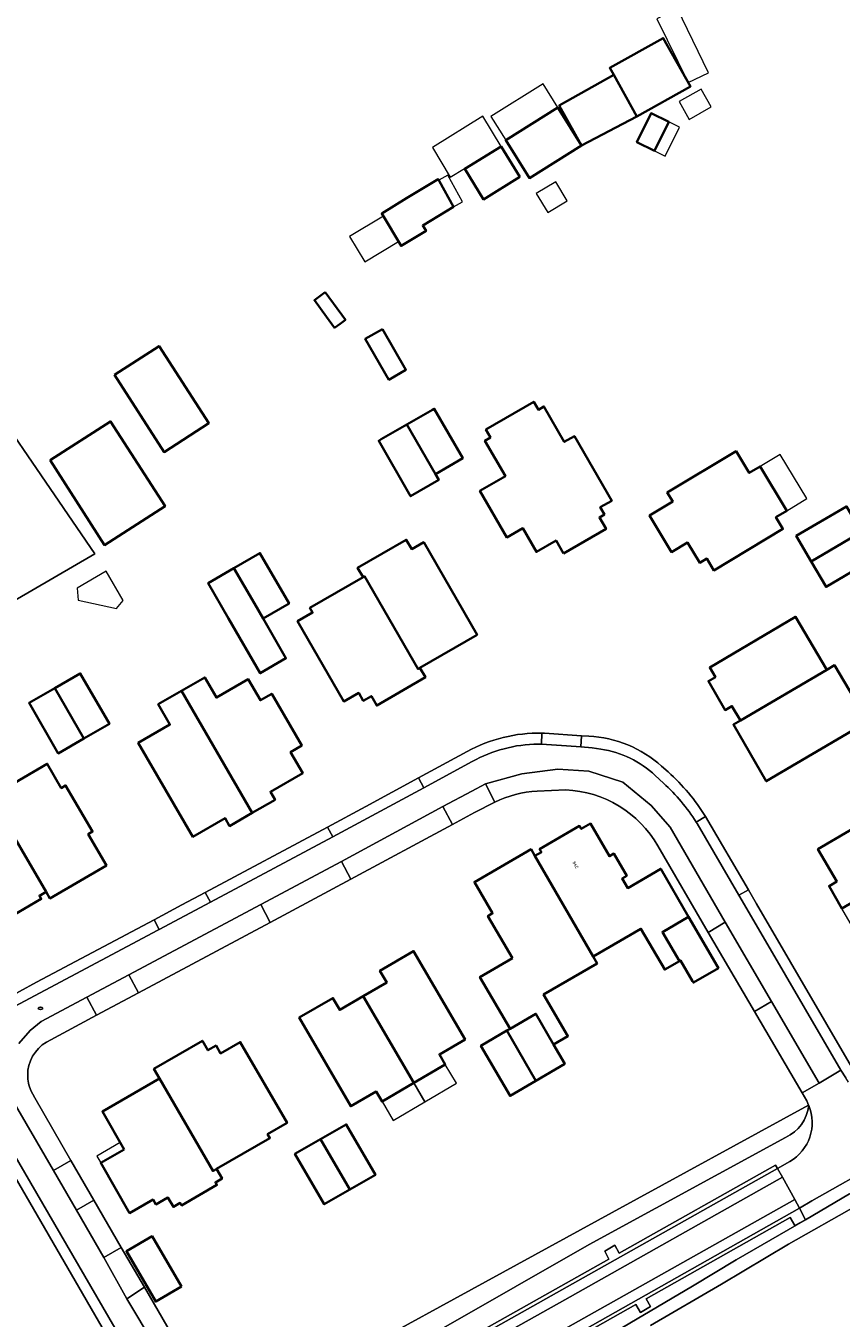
# Model space of a CAD drawing. Extents: x 147051 to 149075, y 463071 to 465537.
# Tile 63 of 229: x 148149 to 148239, y 463563 to 463705. Entities that reach past the tile are written whole.
import ezdxf
from ezdxf.enums import TextEntityAlignment as Align

# ---------------------------------------------------------------- set-up
doc = ezdxf.new("R2010")
doc.units = 0
doc.header["$LTSCALE"] = 0.5
doc.layers.get('0').update_dxf_attribs({"linetype": 'CONTINUOUS'})
for name, color, linetype, lineweight in [('B-PV-GR-GRAS-GV', 252, 'CONTINUOUS', 13), ('B-PV-GR-GROENVOORZIENING-GV', 252, 'CONTINUOUS', 18), ('B-PV-IE-MEUBILAIR-S', 252, 'CONTINUOUS', 25), ('B-PV-OG-BEBOUWING-GV', 6, 'CONTINUOUS', 35), ('B-PV-OG-BEBOUWING_LUIFEL-GV', 6, 'CONTINUOUS', 18), ('B-PV-OG-TERREIN_ERF-GV', 252, 'CONTINUOUS', 18), ('B-PV-VH-GESLOTENVERHARDING_ASFALT-GV', 252, 'CONTINUOUS', 18), ('B-PV-VH-OPENVERHARDING_BETONSTRAATSTEEN-GV', 252, 'CONTINUOUS', 18), ('B-PV-VH-OPENVERHARDING_TEGEL-GV', 252, 'CONTINUOUS', 18), ('N-PV-OG-BEBOUWING-GV', 6, 'CONTINUOUS', 25), ('N-PV-OG-BEBOUWING-T18', 10, 'CONTINUOUS', 18)]:
    doc.layers.add(name, color=color, linetype=linetype, lineweight=lineweight)
doc.styles.add('NLCS-ISO-M200-T18', font='NLCS-ISO.ttf', dxfattribs={"height": 0.36})

# ---------------------------------------------------------------- blocks, each defined once
blk = doc.blocks.new('SIE-MEUBILAIR_PUT-SO')
blk.add_ellipse((0, 0), major_axis=(1.25, 0), ratio=0.54)

msp = doc.modelspace()

# ---------------------------------------------------------------- linework, layer by layer
at = {"layer": 'B-PV-GR-GRAS-GV', "flags": 128}
for points in [[(148116.062, 463659.316), (148132.401, 463632.748), (148156.888, 463646.964), (148140.571, 463670.778), (148135.805, 463667.247), (148132.195, 463672.904), (148123.208, 463667.194), (148124.815, 463664.665), (148123.28, 463663.689)], [(148139.591, 463532.549), (148136.133, 463539.275), (148161.491, 463553.25), (148162.298, 463553.695), (148145.492, 463582.657), (148139.406, 463579.085), (148139.636, 463578.712), (148114.449, 463563.758), (148130.149, 463533.205), (148132.509, 463528.613), (148133.882, 463529.367), (148134.132, 463529.547), (148134.316, 463529.795)]]:
    msp.add_lwpolyline(points, close=True, dxfattribs=at)
at = {"layer": 'B-PV-GR-GROENVOORZIENING-GV', "flags": 128}
for points in [[(148251.397, 463584.279), (148236.011, 463575.608), (148234.657, 463574.799), (148235.297, 463573.497), (148240.156, 463576.363), (148241.556, 463577.291), (148245.107, 463579.147), (148259.587, 463586.895), (148262.745, 463588.627), (148261.767, 463589.674), (148253.988, 463585.268), (148254.52, 463584.373), (148253.432, 463583.831), (148252.754, 463585.055)], [(148234.123, 463572.883), (148233.62, 463573.763), (148217.724, 463564.805), (148218.207, 463563.939), (148217.091, 463563.293), (148216.589, 463564.171), (148204.227, 463557.177), (148204.354, 463555.283), (148222.851, 463566.21), (148227.677, 463569.118), (148235.297, 463573.497)]]:
    msp.add_lwpolyline(points, close=True, dxfattribs=at)
at = {"layer": 'B-PV-GR-GROENVOORZIENING-GV'}
for points in [[(148235.673, 463586.131, -0.2634815), (148233.113, 463582.6)], [(148233.588, 463579.949, 0.3763749), (148235.673, 463586.131)]]:
    msp.add_lwpolyline(points, format="xyb", dxfattribs=at)
at = {"layer": 'B-PV-GR-GROENVOORZIENING-GV', "flags": 128}
for points in [[(148233.113, 463582.6), (148211.435, 463570.782)], [(148214.769, 463569.835), (148231.999, 463579.56)], [(148231.999, 463579.56), (148232.224, 463579.189)], [(148232.224, 463579.189), (148233.588, 463579.949)], [(148211.435, 463570.782), (148186.704, 463556.641)], [(148213.157, 463570.072), (148214.266, 463570.71)], [(148214.266, 463570.71), (148214.769, 463569.835)], [(148196.31, 463559.442), (148213.633, 463569.182)], [(148213.633, 463569.182), (148213.157, 463570.072)]]:
    msp.add_lwpolyline(points, dxfattribs=at)
at = {"layer": 'B-PV-OG-BEBOUWING-GV', "flags": 128}
for points in [[(148216.717, 463695.174), (148222.614, 463698.471), (148219.618, 463703.829), (148213.721, 463700.532), (148214.152, 463699.763)], [(148208.129, 463696.396), (148210.601, 463691.975), (148216.717, 463695.174), (148214.152, 463699.763)], [(148207.988, 463696.157), (148202.234, 463692.565), (148204.844, 463688.382), (148210.599, 463691.974)], [(148218.651, 463691.383), (148220.221, 463694.584), (148218.278, 463695.537), (148216.708, 463692.337)], [(148203.813, 463688.514), (148201.723, 463691.888), (148197.711, 463689.403), (148199.801, 463686.03)], [(148196.492, 463685.224), (148194.902, 463688.092), (148194.852, 463688.175), (148194.803, 463688.258), (148191.295, 463686.157), (148188.57, 463684.469), (148190.697, 463680.918), (148193.447, 463682.564), (148193.078, 463683.179)], [(148182.334, 463675.8), (148181.129, 463674.916), (148182.482, 463673.072), (148183.353, 463671.884), (148183.956, 463672.326), (148184.559, 463672.768)], [(148188.629, 463671.739), (148186.745, 463670.647), (148189.348, 463666.155), (148191.232, 463667.247)], [(148159.068, 463666.704), (148164.544, 463658.182), (148169.476, 463661.351), (148164, 463669.873)], [(148208.626, 463647.001), (148213.304, 463649.698), (148212.57, 463650.972), (148213.133, 463651.296), (148212.673, 463652.093), (148213.93, 463652.817), (148209.819, 463659.947), (148208.702, 463659.303), (148206.454, 463663.202), (148205.839, 463662.847), (148205.335, 463663.722), (148200.047, 463660.656), (148200.554, 463659.782), (148199.949, 463659.431), (148202.212, 463655.528), (148199.4, 463653.897), (148202.376, 463648.765), (148204.115, 463649.774), (148205.631, 463647.161), (148207.803, 463648.42)], [(148194.15, 463662.849), (148191.325, 463661.222), (148194.48, 463655.747), (148197.5, 463657.487), (148194.345, 463662.962)], [(148151.975, 463657.273), (148157.986, 463647.917), (148164.653, 463652.201), (148158.642, 463661.557)], [(148191.325, 463661.222), (148188.501, 463659.594), (148188.223, 463659.434), (148191.75, 463653.312), (148194.853, 463655.1), (148194.48, 463655.747)], [(148230.313, 463656.593), (148229.107, 463655.869), (148227.663, 463658.271), (148220.062, 463653.701), (148220.658, 463652.71), (148218.119, 463651.183), (148220.529, 463647.149), (148222.297, 463648.196), (148223.648, 463645.975), (148224.417, 463646.438), (148225.209, 463645.121), (148232.827, 463649.701), (148232.051, 463650.992), (148233.248, 463651.712)], [(148241.485, 463649.378), (148239.837, 463652.183), (148234.293, 463648.926), (148235.941, 463646.121)], [(148235.941, 463646.121), (148237.589, 463643.315), (148243.133, 463646.572), (148241.485, 463649.378)], [(148192.774, 463634.366), (148199.077, 463638.024), (148193.187, 463648.236), (148191.864, 463647.473), (148191.265, 463648.51), (148185.902, 463645.417), (148186.501, 463644.379), (148186.666, 463644.474), (148192.568, 463634.247)], [(148174.508, 463641.478), (148175.467, 463639.815), (148178.334, 463641.469), (148175.126, 463647.03), (148172.259, 463645.376)], [(148175.467, 463639.815), (148174.508, 463641.478), (148172.259, 463645.376), (148169.415, 463643.736), (148171.664, 463639.837), (148175.149, 463633.795), (148177.993, 463635.436)], [(148192.568, 463634.247), (148186.666, 463644.474), (148186.501, 463644.379), (148180.628, 463640.99), (148180.927, 463640.472), (148179.266, 463639.513), (148184.366, 463630.674), (148186.018, 463631.627), (148186.522, 463630.753), (148187.413, 463631.267), (148188.012, 463630.229), (148193.374, 463633.338), (148192.774, 463634.366)], [(148237.671, 463634.163), (148234.226, 463640.013), (148224.748, 463634.431), (148225.369, 463633.358), (148224.61, 463632.919), (148226.446, 463629.721), (148227.203, 463630.16), (148228.127, 463628.565)], [(148155.685, 463626.575), (148158.509, 463628.2), (148155.301, 463633.773), (148152.477, 463632.148)], [(148174.276, 463618.392), (148176.787, 463619.846), (148176.286, 463620.712), (148179.844, 463622.77), (148178.5, 463625.089), (148179.737, 463625.806), (148176.417, 463631.533), (148175.18, 463630.815), (148173.837, 463633.132), (148170.325, 463631.096), (148169.026, 463633.336), (148166.465, 463631.852)], [(148228.127, 463628.565), (148227.365, 463628.125), (148230.978, 463621.877), (148242.194, 463628.45), (148238.53, 463634.671), (148237.671, 463634.163)], [(148152.477, 463632.148), (148149.653, 463630.522), (148152.861, 463624.949), (148155.685, 463626.575)], [(148166.465, 463631.852), (148163.904, 463630.367), (148165.198, 463628.135), (148161.703, 463626.109), (148167.725, 463615.759), (148171.273, 463617.811), (148171.764, 463616.938), (148174.276, 463618.392)], [(148151.524, 463609.676), (148151.952, 463608.952), (148158.18, 463612.59), (148156.181, 463616.052), (148156.654, 463616.325), (148153.688, 463621.415), (148153.209, 463621.129), (148151.653, 463623.81), (148145.394, 463620.177), (148145.817, 463619.449)], [(148145.817, 463619.449), (148139.678, 463615.879), (148145.39, 463606.086), (148146.403, 463606.677), (148146.6, 463606.339), (148150.999, 463608.905), (148150.797, 463609.252), (148151.524, 463609.676)], [(148251.655, 463615.015), (148250.201, 463617.523), (148249.122, 463616.898), (148247.061, 463620.438), (148236.686, 463614.386), (148238.753, 463610.836), (148237.906, 463610.319), (148239.336, 463607.85)], [(148205.464, 463613.643), (148211.891, 463602.537), (148217.163, 463605.62), (148219.792, 463601.107), (148221.398, 463602.043), (148219.522, 463605.253), (148222.411, 463606.942), (148219.336, 463612.221), (148215.708, 463610.105), (148215.092, 463611.162), (148215.584, 463611.449), (148214.16, 463613.894), (148213.676, 463613.613), (148211.582, 463617.207), (148210.579, 463616.623), (148210.388, 463616.951), (148205.981, 463614.384), (148206.173, 463614.055)], [(148202.977, 463602.379), (148199.389, 463600.288), (148202.728, 463594.585), (148205.568, 463596.23), (148207.518, 463592.863), (148209.092, 463593.772), (148206.42, 463598.357), (148212.321, 463601.795), (148211.891, 463602.537), (148205.464, 463613.643), (148205.031, 463614.386), (148198.793, 463610.751), (148200.792, 463607.321), (148200.273, 463607.018)], [(148221.398, 463602.043), (148221.52, 463602.114), (148222.854, 463599.823), (148222.944, 463599.668), (148225.709, 463601.279), (148225.62, 463601.431), (148222.411, 463606.942), (148219.522, 463605.253)], [(148186.526, 463598.18), (148192.086, 463588.606), (148195.576, 463590.653), (148194.932, 463591.76), (148197.759, 463593.404), (148192.075, 463603.147), (148188.36, 463600.986), (148189.119, 463599.693)], [(148186.526, 463598.18), (148183.932, 463596.666), (148183.174, 463597.97), (148179.457, 463595.808), (148185.143, 463586.031), (148187.952, 463587.665), (148188.596, 463586.559), (148192.086, 463588.606)], [(148202.368, 463594.377), (148205.56, 463588.847), (148208.759, 463590.72), (148207.518, 463592.863), (148205.568, 463596.23), (148202.728, 463594.585)], [(148202.368, 463594.377), (148199.503, 463592.718), (148202.711, 463587.179), (148205.56, 463588.847)], [(148170.335, 463579.12), (148176.218, 463582.531), (148175.967, 463582.964), (148178.112, 463584.208), (148172.95, 463593.108), (148170.786, 463591.867), (148170.287, 463592.724), (148169.389, 463592.213), (148168.782, 463593.256), (148163.427, 463590.159), (148164.028, 463589.1), (148169.945, 463578.894)], [(148160.148, 463581.277), (148157.554, 463579.783), (148160.736, 463574.256), (148163.332, 463575.751), (148163.646, 463575.205), (148164.97, 463575.973), (148165.572, 463574.935), (148166.325, 463575.371), (148166.48, 463575.103), (148170.373, 463577.361), (148170.212, 463577.638), (148170.947, 463578.064), (148170.335, 463579.12), (148169.945, 463578.894), (148164.028, 463589.1), (148157.743, 463585.451)], [(148185.035, 463576.849), (148187.861, 463578.474), (148184.641, 463584.039), (148181.815, 463582.414)], [(148181.815, 463582.414), (148178.989, 463580.788), (148182.209, 463575.223), (148185.035, 463576.849)], [(148166.463, 463566.157), (148163.225, 463571.712), (148160.382, 463570.048), (148163.62, 463564.493)]]:
    msp.add_lwpolyline(points, close=True, dxfattribs=at)
at = {"layer": 'B-PV-OG-BEBOUWING_LUIFEL-GV', "flags": 128}
for points in [[(148224.618, 463699.988), (148221.147, 463707.137), (148218.927, 463705.966), (148222.35, 463698.942)], [(148202.234, 463692.565), (148207.988, 463696.157), (148206.355, 463698.774), (148200.6, 463695.183)], [(148221.361, 463696.826), (148222.486, 463694.847), (148224.916, 463696.229), (148223.791, 463698.208)], [(148197.711, 463689.403), (148201.723, 463691.888), (148199.708, 463695.229), (148194.146, 463691.778), (148196.118, 463688.508), (148197.682, 463689.451)], [(148219.831, 463690.804), (148221.401, 463694.005), (148220.221, 463694.584), (148218.651, 463691.383)], [(148194.852, 463688.175), (148194.902, 463688.092), (148196.492, 463685.224), (148197.486, 463685.777), (148195.844, 463688.727)], [(148207.764, 463687.972), (148205.614, 463686.679), (148206.873, 463684.585), (148209.023, 463685.877)], [(148185.019, 463681.943), (148186.691, 463679.152), (148190.418, 463681.384), (148188.746, 463684.175)], [(148230.313, 463656.593), (148233.248, 463651.712), (148235.467, 463653.046), (148232.532, 463657.927)], [(148154.942, 463643.162), (148155.076, 463641.86), (148159.284, 463640.926), (148160.022, 463641.793), (148158.168, 463645.03)], [(148193.308, 463586.522), (148196.798, 463588.569), (148195.576, 463590.653), (148192.086, 463588.606)], [(148188.596, 463586.559), (148189.818, 463584.475), (148193.308, 463586.522), (148192.086, 463588.606)], [(148159.712, 463582.034), (148157.118, 463580.54), (148157.554, 463579.783), (148160.148, 463581.277)]]:
    msp.add_lwpolyline(points, close=True, dxfattribs=at)
at = {"layer": 'B-PV-OG-TERREIN_ERF-GV', "flags": 128}
for points in [[(148216.717, 463695.174), (148210.601, 463691.975), (148208.129, 463696.396), (148214.152, 463699.763), (148213.721, 463700.532), (148219.618, 463703.829), (148222.614, 463698.471)], [(148207.988, 463696.157), (148210.599, 463691.974), (148204.844, 463688.382), (148202.234, 463692.565)], [(148218.651, 463691.383), (148216.708, 463692.337), (148218.278, 463695.537), (148220.221, 463694.584)], [(148203.813, 463688.514), (148199.801, 463686.03), (148197.711, 463689.403), (148201.723, 463691.888)], [(148196.492, 463685.224), (148193.078, 463683.179), (148193.447, 463682.564), (148190.697, 463680.918), (148188.57, 463684.469), (148191.295, 463686.157), (148194.803, 463688.258), (148194.852, 463688.175), (148194.902, 463688.092)], [(148184.559, 463672.768), (148183.956, 463672.326), (148183.353, 463671.884), (148182.482, 463673.072), (148181.129, 463674.916), (148182.334, 463675.8)], [(148111.164, 463662.34), (148120.625, 463668.071), (148123.28, 463663.689), (148124.815, 463664.665), (148123.208, 463667.194), (148132.195, 463672.904), (148135.805, 463667.247), (148140.571, 463670.778), (148156.888, 463646.964), (148132.401, 463632.748), (148116.062, 463659.316), (148113.819, 463657.957)], [(148188.629, 463671.739), (148191.232, 463667.247), (148189.348, 463666.155), (148186.745, 463670.647)], [(148159.068, 463666.704), (148164, 463669.873), (148169.476, 463661.351), (148164.544, 463658.182)], [(148208.626, 463647.001), (148207.803, 463648.42), (148205.631, 463647.161), (148204.115, 463649.774), (148202.376, 463648.765), (148199.4, 463653.897), (148202.212, 463655.528), (148199.949, 463659.431), (148200.554, 463659.782), (148200.047, 463660.656), (148205.335, 463663.722), (148205.839, 463662.847), (148206.454, 463663.202), (148208.702, 463659.303), (148209.819, 463659.947), (148213.93, 463652.817), (148212.673, 463652.093), (148213.133, 463651.296), (148212.57, 463650.972), (148213.304, 463649.698)], [(148194.48, 463655.747), (148194.853, 463655.1), (148191.75, 463653.312), (148188.223, 463659.434), (148188.501, 463659.594), (148191.325, 463661.222), (148194.15, 463662.849), (148194.345, 463662.962), (148197.5, 463657.487)], [(148151.975, 463657.273), (148158.642, 463661.557), (148164.653, 463652.201), (148157.986, 463647.917)], [(148233.248, 463651.712), (148232.051, 463650.992), (148232.827, 463649.701), (148225.209, 463645.121), (148224.417, 463646.438), (148223.648, 463645.975), (148222.297, 463648.196), (148220.529, 463647.149), (148218.119, 463651.183), (148220.658, 463652.71), (148220.062, 463653.701), (148227.663, 463658.271), (148229.107, 463655.869), (148230.313, 463656.593)], [(148235.941, 463646.121), (148234.293, 463648.926), (148239.837, 463652.183), (148241.485, 463649.378), (148243.133, 463646.572), (148237.589, 463643.315)], [(148192.774, 463634.366), (148193.374, 463633.338), (148188.012, 463630.229), (148187.413, 463631.267), (148186.522, 463630.753), (148186.018, 463631.627), (148184.366, 463630.674), (148179.266, 463639.513), (148180.927, 463640.472), (148180.628, 463640.99), (148186.501, 463644.379), (148185.902, 463645.417), (148191.265, 463648.51), (148191.864, 463647.473), (148193.187, 463648.236), (148199.077, 463638.024)], [(148172.259, 463645.376), (148175.126, 463647.03), (148178.334, 463641.469), (148175.467, 463639.815), (148177.993, 463635.436), (148175.149, 463633.795), (148171.664, 463639.837), (148169.415, 463643.736)], [(148228.127, 463628.565), (148227.203, 463630.16), (148226.446, 463629.721), (148224.61, 463632.919), (148225.369, 463633.358), (148224.748, 463634.431), (148234.226, 463640.013), (148237.671, 463634.163), (148238.53, 463634.671), (148242.194, 463628.45), (148230.978, 463621.877), (148227.365, 463628.125)], [(148155.685, 463626.575), (148152.861, 463624.949), (148149.653, 463630.522), (148152.477, 463632.148), (148155.301, 463633.773), (148158.509, 463628.2)], [(148174.276, 463618.392), (148171.764, 463616.938), (148171.273, 463617.811), (148167.725, 463615.759), (148161.703, 463626.109), (148165.198, 463628.135), (148163.904, 463630.367), (148166.465, 463631.852), (148169.026, 463633.336), (148170.325, 463631.096), (148173.837, 463633.132), (148175.18, 463630.815), (148176.417, 463631.533), (148179.737, 463625.806), (148178.5, 463625.089), (148179.844, 463622.77), (148176.286, 463620.712), (148176.787, 463619.846)], [(148151.524, 463609.676), (148150.797, 463609.252), (148150.999, 463608.905), (148146.6, 463606.339), (148146.403, 463606.677), (148145.39, 463606.086), (148139.678, 463615.879), (148145.817, 463619.449), (148145.394, 463620.177), (148151.653, 463623.81), (148153.209, 463621.129), (148153.688, 463621.415), (148156.654, 463616.325), (148156.181, 463616.052), (148158.18, 463612.59), (148151.952, 463608.952)], [(148239.336, 463607.85), (148237.906, 463610.319), (148238.753, 463610.836), (148236.686, 463614.386), (148247.061, 463620.438), (148249.122, 463616.898), (148250.201, 463617.523), (148251.655, 463615.015), (148253.108, 463612.507), (148252.029, 463611.881), (148254.085, 463608.332), (148250.89, 463606.481), (148252.111, 463604.374), (148245.824, 463600.732), (148244.599, 463602.848), (148243.692, 463602.323), (148241.631, 463605.88), (148240.767, 463605.38)], [(148202.977, 463602.379), (148200.273, 463607.018), (148200.792, 463607.321), (148198.793, 463610.751), (148205.031, 463614.386), (148205.464, 463613.643), (148206.173, 463614.055), (148205.981, 463614.384), (148210.388, 463616.951), (148210.579, 463616.623), (148211.582, 463617.207), (148213.676, 463613.613), (148214.16, 463613.894), (148215.584, 463611.449), (148215.092, 463611.162), (148215.708, 463610.105), (148219.336, 463612.221), (148222.411, 463606.942), (148225.62, 463601.431), (148225.709, 463601.279), (148222.944, 463599.668), (148222.854, 463599.823), (148221.52, 463602.114), (148221.398, 463602.043), (148219.792, 463601.107), (148217.163, 463605.62), (148211.891, 463602.537), (148212.321, 463601.795), (148206.42, 463598.357), (148209.092, 463593.772), (148207.518, 463592.863), (148208.759, 463590.72), (148205.56, 463588.847), (148202.711, 463587.179), (148199.503, 463592.718), (148202.368, 463594.377), (148202.728, 463594.585), (148199.389, 463600.288)], [(148192.086, 463588.606), (148188.596, 463586.559), (148187.952, 463587.665), (148185.143, 463586.031), (148179.457, 463595.808), (148183.174, 463597.97), (148183.932, 463596.666), (148186.526, 463598.18), (148189.119, 463599.693), (148188.36, 463600.986), (148192.075, 463603.147), (148197.759, 463593.404), (148194.932, 463591.76), (148195.576, 463590.653)], [(148160.736, 463574.256), (148157.554, 463579.783), (148160.148, 463581.277), (148157.743, 463585.451), (148164.028, 463589.1), (148163.427, 463590.159), (148168.782, 463593.256), (148169.389, 463592.213), (148170.287, 463592.724), (148170.786, 463591.867), (148172.95, 463593.108), (148178.112, 463584.208), (148175.967, 463582.964), (148176.218, 463582.531), (148170.335, 463579.12), (148170.947, 463578.064), (148170.212, 463577.638), (148170.373, 463577.361), (148166.48, 463575.103), (148166.325, 463575.371), (148165.572, 463574.935), (148164.97, 463575.973), (148163.646, 463575.205), (148163.332, 463575.751)], [(148185.035, 463576.849), (148182.209, 463575.223), (148178.989, 463580.788), (148181.815, 463582.414), (148184.641, 463584.039), (148187.861, 463578.474)], [(148166.463, 463566.157), (148163.62, 463564.493), (148160.382, 463570.048), (148163.225, 463571.712)]]:
    msp.add_lwpolyline(points, close=True, dxfattribs=at)
at = {"layer": 'B-PV-OG-TERREIN_ERF-GV'}
for points in [[(148197.98, 463625.148, -0.1312822), (148206.23, 463627.187)], [(148211.401, 463626.84, -0.1754461), (148219.439, 463623.526)], [(148220.159, 463622.906, -0.0706548), (148224.291, 463617.98)], [(148205.724, 463620.792, 0.0985803), (148201.036, 463619.56)], [(148219.029, 463614.745, 0.2573184), (148208.862, 463620.927)], [(148151.559, 463593.115, 0.2622172), (148149.496, 463589.45)], [(148149.496, 463589.45, 0.100575), (148149.836, 463587.78)], [(148233.113, 463582.6, 0.2634815), (148235.673, 463586.131)]]:
    msp.add_lwpolyline(points, format="xyb", dxfattribs=at)
at = {"layer": 'B-PV-OG-TERREIN_ERF-GV', "flags": 128}
for points in [[(148206.23, 463627.187), (148206.501, 463627.18), (148210.607, 463626.895), (148211.401, 463626.84)], [(148146.723, 463597.654), (148150.463, 463599.721), (148163.439, 463606.611), (148166.522, 463608.248), (148169.086, 463609.619), (148182.568, 463616.828), (148186.818, 463619.1), (148192.609, 463622.238), (148197.98, 463625.148)], [(148219.439, 463623.526), (148220.159, 463622.906)], [(148208.862, 463620.927), (148205.724, 463620.792)], [(148201.036, 463619.56), (148198.804, 463618.433), (148196.364, 463617.11), (148185.163, 463611.075), (148176.263, 463606.309), (148161.74, 463598.561), (148157.092, 463596.084), (148151.559, 463593.115)], [(148224.291, 463617.98), (148229.01, 463609.913), (148229.924, 463608.347), (148241.413, 463588.615)], [(148169.875, 463553.103), (148172.453, 463551.589), (148213.976, 463574.307), (148235.656, 463586.169), (148235.445, 463586.624), (148234.936, 463587.504), (148229.67, 463596.502), (148224.589, 463605.216), (148219.029, 463614.745)], [(148149.836, 463587.78), (148150.271, 463586.976), (148154.264, 463580.057), (148156.808, 463575.683), (148159.826, 463570.467), (148162.374, 463566.091), (148165.387, 463560.858), (148167.922, 463556.472), (148169.875, 463553.103)], [(148235.673, 463586.131), (148235.656, 463586.169), (148213.976, 463574.307), (148172.453, 463551.589), (148169.875, 463553.103)], [(148174.343, 463550.174), (148186.704, 463556.641), (148211.435, 463570.782), (148233.113, 463582.6)], [(148240.958, 463575.112), (148233.431, 463570.825), (148226.029, 463566.413), (148218.202, 463561.85)]]:
    msp.add_lwpolyline(points, dxfattribs=at)
at = {"layer": 'B-PV-VH-GESLOTENVERHARDING_ASFALT-GV', "flags": 128}
for points in [[(148180.805, 463549.022), (148208.775, 463564.707), (148232.768, 463578.208), (148232.224, 463579.189), (148180.274, 463549.939)], [(148217.668, 463566.505), (148234.118, 463575.771), (148232.768, 463578.208), (148208.775, 463564.707), (148180.805, 463549.022), (148182.216, 463546.582)], [(148182.216, 463546.582), (148182.831, 463545.52), (148199.442, 463554.905), (148204.199, 463557.592), (148234.657, 463574.799), (148234.118, 463575.771), (148217.668, 463566.505)]]:
    msp.add_lwpolyline(points, close=True, dxfattribs=at)
at = {"layer": 'B-PV-VH-OPENVERHARDING_BETONSTRAATSTEEN-GV'}
for points in [[(148205.797, 463625.981, 0.1233927), (148198.55, 463624.051)], [(148218.734, 463622.502, 0.1504109), (148212.729, 463625.431)], [(148201.036, 463619.56, -0.0985803), (148205.724, 463620.792)], [(148208.862, 463620.927, -0.2573184), (148219.029, 463614.745)], [(148223.253, 463617.375, 0.0661067), (148219.654, 463621.657)], [(148149.496, 463589.45, -0.2622172), (148151.559, 463593.115)], [(148149.836, 463587.78, -0.100575), (148149.496, 463589.45)], [(148235.673, 463586.131, -0.3763749), (148233.588, 463579.949)]]:
    msp.add_lwpolyline(points, format="xyb", dxfattribs=at)
at = {"layer": 'B-PV-VH-OPENVERHARDING_BETONSTRAATSTEEN-GV', "flags": 128}
for points in [[(148206.172, 463625.959), (148205.797, 463625.981)], [(148208.95, 463625.797), (148206.172, 463625.959)], [(148210.537, 463625.668), (148208.95, 463625.797)], [(148211.759, 463625.569), (148210.537, 463625.668)], [(148212.729, 463625.431), (148211.759, 463625.569)], [(148198.55, 463624.051), (148193.19, 463621.16)], [(148204.005, 463622.708), (148199.995, 463621.58)], [(148199.995, 463621.58), (148204.005, 463622.708)], [(148208.003, 463623.221), (148204.005, 463622.708)], [(148204.005, 463622.708), (148208.003, 463623.221)], [(148211.411, 463623.003), (148208.003, 463623.221)], [(148208.003, 463623.221), (148211.411, 463623.003)], [(148215.169, 463621.779), (148211.411, 463623.003)], [(148211.411, 463623.003), (148215.169, 463621.779)], [(148219.654, 463621.657), (148218.734, 463622.502)], [(148193.19, 463621.16), (148183.152, 463615.745)], [(148195.314, 463619.096), (148198.495, 463620.794)], [(148198.495, 463620.794), (148199.995, 463621.58)], [(148199.995, 463621.58), (148201.036, 463619.56)], [(148205.724, 463620.792), (148208.862, 463620.927)], [(148218.272, 463619.2), (148215.169, 463621.779)], [(148215.169, 463621.779), (148218.272, 463619.2)], [(148184.105, 463613.046), (148195.314, 463619.096)], [(148220.369, 463616.796), (148218.272, 463619.2)], [(148218.272, 463619.2), (148220.369, 463616.796)], [(148226.458, 463606.337), (148220.369, 463616.796)], [(148220.369, 463616.796), (148226.458, 463606.337)], [(148223.343, 463617.233), (148223.253, 463617.375)], [(148227.964, 463609.303), (148223.343, 463617.233)], [(148183.152, 463615.745), (148180.469, 463614.297)], [(148180.469, 463614.297), (148169.655, 463608.548)], [(148219.029, 463614.745), (148224.589, 463605.216)], [(148175.214, 463608.268), (148184.105, 463613.046)], [(148231.14, 463603.854), (148227.964, 463609.303)], [(148160.673, 463600.535), (148175.214, 463608.268)], [(148169.655, 463608.548), (148164.005, 463605.545)], [(148224.589, 463605.216), (148226.458, 463606.337)], [(148226.458, 463606.337), (148231.554, 463597.599)], [(148163.867, 463605.472), (148148.042, 463597.044)], [(148164.005, 463605.545), (148163.867, 463605.472)], [(148239.226, 463590.01), (148231.14, 463603.854)], [(148156.025, 463598.065), (148160.673, 463600.535)], [(148156.025, 463598.065), (148150.973, 463595.38)], [(148150.973, 463595.38), (148156.025, 463598.065)], [(148157.092, 463596.084), (148156.025, 463598.065)], [(148231.554, 463597.599), (148236.811, 463588.599)], [(148150.973, 463595.38), (148149.78, 463594.398)], [(148149.78, 463594.398), (148150.973, 463595.38)], [(148151.559, 463593.115), (148157.092, 463596.084)], [(148149.78, 463594.398), (148148.513, 463592.969)], [(148148.513, 463592.969), (148149.78, 463594.398)], [(148233.588, 463579.949), (148232.224, 463579.189), (148232.768, 463578.208), (148234.118, 463575.771), (148234.657, 463574.799), (148236.011, 463575.608), (148251.397, 463584.279), (148252.754, 463585.055), (148252.236, 463585.964), (148250.838, 463588.416), (148250.267, 463589.418), (148248.9, 463588.618), (148246.546, 463587.296)], [(148240.064, 463588.708), (148239.746, 463589.169), (148239.226, 463590.01), (148236.811, 463588.599), (148234.936, 463587.504), (148235.445, 463586.624), (148235.656, 463586.169), (148235.673, 463586.131)], [(148236.811, 463588.599), (148239.226, 463590.01)], [(148150.271, 463586.976), (148149.836, 463587.78)], [(148147.5, 463587.309), (148152.352, 463578.94)], [(148152.352, 463578.94), (148147.5, 463587.309)], [(148154.264, 463580.057), (148150.271, 463586.976)], [(148146.54, 463583.272), (148166.402, 463549.056)], [(148152.352, 463578.94), (148154.264, 463580.057)], [(148154.885, 463574.563), (148152.352, 463578.94)], [(148157.912, 463569.357), (148154.885, 463574.563)], [(148160.446, 463564.811), (148157.912, 463569.357)], [(148163.459, 463559.771), (148160.446, 463564.811)]]:
    msp.add_lwpolyline(points, dxfattribs=at)
for points in [[(148199.995, 463621.58), (148198.495, 463620.794), (148195.314, 463619.096), (148196.364, 463617.11), (148198.804, 463618.433), (148201.036, 463619.56)], [(148195.314, 463619.096), (148184.105, 463613.046), (148185.163, 463611.075), (148196.364, 463617.11)], [(148184.105, 463613.046), (148175.214, 463608.268), (148176.263, 463606.309), (148185.163, 463611.075)], [(148160.673, 463600.535), (148161.74, 463598.561), (148176.263, 463606.309), (148175.214, 463608.268)], [(148226.458, 463606.337), (148224.589, 463605.216), (148229.67, 463596.502), (148231.554, 463597.599)], [(148160.673, 463600.535), (148156.025, 463598.065), (148157.092, 463596.084), (148161.74, 463598.561)], [(148231.554, 463597.599), (148229.67, 463596.502), (148234.936, 463587.504), (148236.811, 463588.599)], [(148156.808, 463575.683), (148154.264, 463580.057), (148152.352, 463578.94), (148154.885, 463574.563)], [(148232.224, 463579.189), (148231.999, 463579.56), (148214.769, 463569.835), (148214.266, 463570.71), (148213.157, 463570.072), (148213.633, 463569.182), (148196.31, 463559.442), (148195.769, 463560.425), (148194.649, 463559.775), (148195.178, 463558.812), (148181.254, 463550.968), (148180.764, 463551.821), (148179.639, 463551.198), (148180.274, 463549.939)], [(148159.826, 463570.467), (148156.808, 463575.683), (148154.885, 463574.563), (148157.912, 463569.357)], [(148183.522, 463544.313), (148184.65, 463544.984), (148184.165, 463545.852), (148198.367, 463553.867), (148198.895, 463553.001), (148199.999, 463553.65), (148199.523, 463554.536), (148199.733, 463554.649), (148204.227, 463557.177), (148216.589, 463564.171), (148217.091, 463563.293), (148218.207, 463563.939), (148217.724, 463564.805), (148233.62, 463573.763), (148234.123, 463572.883), (148235.297, 463573.497), (148234.657, 463574.799), (148204.199, 463557.592), (148199.442, 463554.905), (148182.831, 463545.52)], [(148162.374, 463566.091), (148159.826, 463570.467), (148157.912, 463569.357), (148160.446, 463564.811)], [(148160.446, 463564.811), (148163.459, 463559.771), (148165.387, 463560.858), (148162.374, 463566.091)]]:
    msp.add_lwpolyline(points, close=True, dxfattribs=at)
at = {"layer": 'B-PV-VH-OPENVERHARDING_TEGEL-GV'}
for points in [[(148206.23, 463627.187, 0.1312822), (148197.98, 463625.148)], [(148219.439, 463623.526, 0.1754461), (148211.401, 463626.84)], [(148198.55, 463624.051, -0.1233927), (148205.797, 463625.981)], [(148212.729, 463625.431, -0.1504109), (148218.734, 463622.502)], [(148224.291, 463617.98, 0.0706548), (148220.159, 463622.906)], [(148219.654, 463621.657, -0.0661067), (148223.253, 463617.375)]]:
    msp.add_lwpolyline(points, format="xyb", dxfattribs=at)
at = {"layer": 'B-PV-VH-OPENVERHARDING_TEGEL-GV', "flags": 128}
for points in [[(148206.501, 463627.18), (148206.23, 463627.187), (148206.172, 463625.959), (148208.95, 463625.797), (148210.537, 463625.668), (148210.607, 463626.895)], [(148183.152, 463615.745), (148193.19, 463621.16), (148192.609, 463622.238), (148186.818, 463619.1), (148182.568, 463616.828)], [(148223.253, 463617.375), (148223.343, 463617.233), (148227.964, 463609.303), (148229.01, 463609.913), (148224.291, 463617.98)], [(148180.469, 463614.297), (148183.152, 463615.745), (148182.568, 463616.828), (148169.086, 463609.619), (148169.655, 463608.548)], [(148164.005, 463605.545), (148169.655, 463608.548), (148169.086, 463609.619), (148166.522, 463608.248), (148163.439, 463606.611)], [(148163.439, 463606.611), (148150.463, 463599.721), (148146.723, 463597.654), (148147.317, 463596.573), (148148.042, 463597.044), (148163.867, 463605.472), (148164.005, 463605.545)]]:
    msp.add_lwpolyline(points, close=True, dxfattribs=at)
for points in [[(148206.172, 463625.959), (148206.23, 463627.187)], [(148211.401, 463626.84), (148210.607, 463626.895), (148210.537, 463625.668), (148211.759, 463625.569), (148212.729, 463625.431)], [(148197.98, 463625.148), (148192.609, 463622.238)], [(148205.797, 463625.981), (148206.172, 463625.959)], [(148193.19, 463621.16), (148198.55, 463624.051)], [(148220.159, 463622.906), (148219.439, 463623.526)], [(148192.609, 463622.238), (148193.19, 463621.16)], [(148218.734, 463622.502), (148219.654, 463621.657)], [(148223.253, 463617.375), (148224.291, 463617.98)], [(148229.01, 463609.913), (148227.964, 463609.303)], [(148227.964, 463609.303), (148231.14, 463603.854)], [(148229.924, 463608.347), (148229.01, 463609.913)], [(148241.413, 463588.615), (148229.924, 463608.347)], [(148231.14, 463603.854), (148239.226, 463590.01)], [(148239.226, 463590.01), (148239.746, 463589.169)], [(148167.099, 463547.656), (148166.821, 463548.306), (148166.402, 463549.056), (148146.54, 463583.272), (148145.492, 463582.657), (148162.298, 463553.695), (148166.139, 463547.075), (148167.402, 463544.899)], [(148240.156, 463576.363), (148235.297, 463573.497), (148227.677, 463569.118), (148222.851, 463566.21), (148204.354, 463555.283)], [(148218.202, 463561.85), (148226.029, 463566.413), (148233.431, 463570.825), (148240.958, 463575.112)]]:
    msp.add_lwpolyline(points, dxfattribs=at)
at = {"layer": 'N-PV-OG-BEBOUWING-GV', "flags": 128}
msp.add_lwpolyline([(148215.707, 463610.107), (148215.092, 463611.162), (148215.584, 463611.449), (148214.16, 463613.894), (148213.676, 463613.613), (148211.582, 463617.207), (148210.579, 463616.623), (148210.388, 463616.951), (148205.981, 463614.384), (148206.173, 463614.055), (148205.464, 463613.643), (148211.891, 463602.537), (148217.163, 463605.62), (148219.792, 463601.107), (148221.52, 463602.114), (148222.944, 463599.668), (148225.709, 463601.279), (148219.336, 463612.221)], close=True, dxfattribs=at)

# ---------------------------------------------------------------- block references
at = {"layer": 'B-PV-IE-MEUBILAIR-S', "xscale": 0.2, "yscale": 0.2, "zscale": 0.2}
msp.add_blockref('SIE-MEUBILAIR_PUT-SO', (148150.917, 463596.84), dxfattribs=at)

# ---------------------------------------------------------------- texts
at = {"layer": 'N-PV-OG-BEBOUWING-T18', "style": 'NLCS-ISO-M200-T18'}
msp.add_text('86E', height=0.36, rotation=300.1, dxfattribs=at).set_placement((148209.946, 463612.643), align=Align.MIDDLE)

doc.saveas('drawing.dxf')
